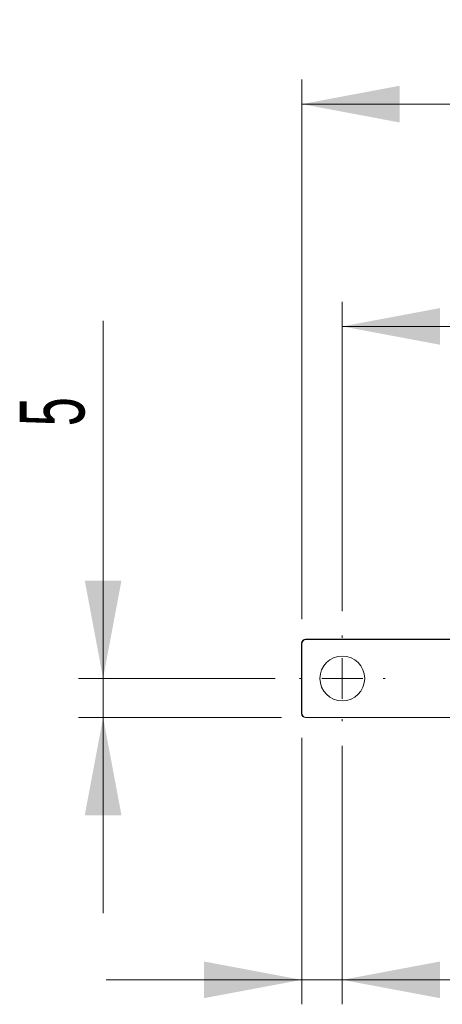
# Model space of a CAD drawing. Header units: millimetres. Extents: x 77 to 844, y 185 to 568.
# Tile 2 of 13: x 77 to 129, y 394 to 514. Entities that reach past the tile are written whole.
import ezdxf

# ---------------------------------------------------------------- set-up
doc = ezdxf.new("R2010")
doc.units = ezdxf.units.MM
doc.header["$LTSCALE"] = 3
doc.styles.add('SLDTEXTSTYLE0', font='TXT', dxfattribs={"width": 0.605})
doc.dimstyles.new('SLDDIMSTYLE0', dxfattribs={"dimtxt": 7.704956, "dimasz": 12, "dimexe": 0, "dimexo": 0.0625, "dimgap": 1.926239, "dimtad": 1, "dimdec": 0, "dimrnd": 1e-09, "dimzin": 12, "dimdsep": 46, "dimtxsty": 'SLDTEXTSTYLE0', "dimsah": 1, "dimcen": 0.09, "dimadec": 0, "dimazin": 3, "dimtfac": 1, "dimtdec": 0, "dimtofl": 0, "dimtmove": 0, "dimatfit": 3, "dimfxl": 1, "dimfrac": 2, "dimtolj": 1, "dimtzin": 12, "dimarcsym": 0})
doc.dimstyles.new('SLDDIMSTYLE1', dxfattribs={"dimtxt": 7.704956, "dimasz": 12, "dimexe": 0, "dimexo": 0.0625, "dimgap": 1.926239, "dimtad": 1, "dimrnd": 1e-09, "dimzin": 12, "dimdsep": 46, "dimtxsty": 'SLDTEXTSTYLE0', "dimsah": 1, "dimcen": 0.09, "dimadec": 0, "dimazin": 3, "dimtfac": 1, "dimtofl": 0, "dimtmove": 0, "dimatfit": 3, "dimfxl": 1, "dimfrac": 2, "dimtolj": 1, "dimtzin": 12, "dimarcsym": 0})
doc.dimstyles.new('SLDDIMSTYLE3', dxfattribs={"dimtxt": 7.704956, "dimasz": 12, "dimexe": 0, "dimexo": 0.0625, "dimgap": 1.926239, "dimtad": 1, "dimdec": 0, "dimrnd": 1e-09, "dimzin": 12, "dimdsep": 46, "dimtxsty": 'SLDTEXTSTYLE0', "dimsah": 1, "dimcen": 0.09, "dimadec": 0, "dimazin": 3, "dimtfac": 1, "dimtmove": 0, "dimatfit": 0, "dimfxl": 1, "dimfrac": 2, "dimtolj": 1, "dimtzin": 12, "dimarcsym": 0})

# ---------------------------------------------------------------- blocks, each defined once
blk = doc.blocks.new('*D1')
at = {"color": 7, "linetype": 'Continuous', "lineweight": 0}
for p, q in [((112.02, 440.97), (112.02, 507.14)), ((596.96, 440.97), (596.96, 507.14)), ((112.02, 504.14), (596.96, 504.14))]:
    blk.add_line(p, q, dxfattribs=at)
for points in [[(112.02, 504.14), (124.02, 501.89), (124.02, 506.39)], [(596.96, 504.14), (584.96, 506.39), (584.96, 501.89)]]:
    blk.add_solid(points, dxfattribs=at)
at = {"color": 7, "linetype": 'Continuous', "lineweight": 0, "insert": (348.81, 514.37, -27.75), "char_height": 7.938, "attachment_point": 1, "style": 'SLDTEXTSTYLE0'}
blk.add_mtext('485', dxfattribs=at)
blk = doc.blocks.new('*D2')
at = {"color": 7, "linetype": 'Continuous', "lineweight": 0}
for p, q in [((116.99, 441.96), (116.99, 479.88)), ((591.99, 441.96), (591.99, 479.88)), ((591.99, 476.88), (116.99, 476.88))]:
    blk.add_line(p, q, dxfattribs=at)
for points in [[(116.99, 476.88), (128.99, 474.63), (128.99, 479.13)], [(591.99, 476.88), (579.99, 479.13), (579.99, 474.63)]]:
    blk.add_solid(points, dxfattribs=at)
at = {"color": 7, "linetype": 'Continuous', "lineweight": 0, "insert": (348.81, 487.11, -27.75), "char_height": 7.938, "attachment_point": 1, "style": 'SLDTEXTSTYLE0'}
blk.add_mtext('475', dxfattribs=at)
blk = doc.blocks.new('*D5')
at = {"color": 7, "linetype": 'Continuous', "lineweight": 0}
for p, q in [((112.02, 426.44), (112.02, 393.75)), ((116.99, 425.46), (116.99, 393.75)), ((112.02, 396.75), (88.02, 396.75)), ((116.99, 396.75), (112.02, 396.75)), ((116.99, 396.75), (156.83, 396.75))]:
    blk.add_line(p, q, dxfattribs=at)
for points in [[(112.02, 396.75), (100.02, 399), (100.02, 394.5)], [(116.99, 396.75), (128.99, 394.5), (128.99, 399)]]:
    blk.add_solid(points, dxfattribs=at)
at = {"color": 7, "linetype": 'Continuous', "lineweight": 0, "insert": (143.89, 406.98, -27.75), "char_height": 7.94, "attachment_point": 1, "style": 'SLDTEXTSTYLE0'}
blk.add_mtext('5', dxfattribs=at)
blk = doc.blocks.new('*D6')
at = {"color": 7, "linetype": 'Continuous', "lineweight": 0}
for p, q in [((87.65, 433.71), (87.65, 477.56)), ((108.74, 433.71), (84.65, 433.71)), ((87.65, 433.71), (87.65, 428.94)), ((109.52, 428.94), (84.65, 428.94)), ((87.65, 428.94), (87.65, 404.94))]:
    blk.add_line(p, q, dxfattribs=at)
for points in [[(87.65, 433.71), (89.9, 445.71), (85.4, 445.71)], [(87.65, 428.94), (85.4, 416.94), (89.9, 416.94)]]:
    blk.add_solid(points, dxfattribs=at)
at = {"color": 7, "linetype": 'Continuous', "lineweight": 0, "insert": (77.42, 464.63, -27.75), "char_height": 7.94, "attachment_point": 1, "rotation": 90, "style": 'SLDTEXTSTYLE0'}
blk.add_mtext('5', dxfattribs=at)
blk = doc.blocks.new('SW_CENTERMARKSYMBOL_2')
at = {"color": 0, "linetype": 'Continuous', "lineweight": 0}
for p, q in [((0, 5), (0, 5.25)), ((0, 0), (0, 2.5)), ((-5, 0), (-5.25, 0)), ((0, 0), (-2.5, 0)), ((0, 0), (0, -2.5)), ((0, 0), (2.5, 0)), ((5, 0), (5.25, 0)), ((0, -5), (0, -5.25))]:
    blk.add_line(p, q, dxfattribs=at)

msp = doc.modelspace()

# ---------------------------------------------------------------- linework, layer by layer
at = {"color": 7, "linetype": 'Continuous', "lineweight": 0}
for p, q in [((112.524, 438.474), (112.491, 438.507)), ((112.491, 438.507), (130.718, 438.507)), ((130.718, 438.474), (112.524, 438.474)), ((111.991, 436.557), (111.991, 438.007)), ((112.025, 437.974), (111.991, 438.007)), ((112.025, 437.974), (112.025, 429.44)), ((111.991, 436.557), (111.991, 430.857)), ((111.991, 430.857), (111.991, 429.407)), ((111.991, 429.407), (112.025, 429.44)), ((112.524, 428.94), (112.491, 428.907)), ((112.491, 428.907), (130.718, 428.907)), ((112.524, 428.94), (130.718, 428.94))]:
    msp.add_line(p, q, dxfattribs=at)
msp.add_circle((116.991, 433.707), 2.75, dxfattribs=at)
for centre, major_axis, start_param, end_param in [((112.491, 438.007), (0.354, -0.354), 2.3563468, 3.9268385), ((112.525, 437.974), (0.354, -0.354), 2.3563468, 3.9268385), ((112.491, 429.407), (-0.354, -0.354), 5.4979394, 7.0684312), ((112.525, 429.44), (-0.354, -0.354), 5.4979394, 7.0684312)]:
    msp.add_ellipse(centre, major_axis=major_axis, ratio=0.9996955, start_param=start_param, end_param=end_param, dxfattribs=at)

# ---------------------------------------------------------------- block references
msp.add_blockref('SW_CENTERMARKSYMBOL_2', (116.991, 433.707), dxfattribs=at)

# ---------------------------------------------------------------- dimensions: what is measured, and where the dimension line sits
for base, p1, p2, angle, dimstyle, picture, middle in [((596.958, 504.142), (112.025, 437.974), (596.958, 437.974), 0, 'SLDDIMSTYLE0', '*D1', (361.157, 504.142)), ((87.649, 428.94), (111.741, 433.707), (112.524, 428.94), 90, 'SLDDIMSTYLE3', '*D6', (87.649, 471.093))]:
    dim = msp.add_linear_dim(base=base, p1=p1, p2=p2, angle=angle, dimstyle=dimstyle, dxfattribs=at)
    dim.commit()
    dim.dimension.update_dxf_attribs({"geometry": picture, "text_midpoint": middle, "dimtype": 160})
for base, p1, p2, dimstyle, picture, middle in [((116.991, 476.878), (591.991, 438.957), (116.991, 438.957), 'SLDDIMSTYLE1', '*D2', (361.157, 476.878)), ((112.025, 396.748), (116.991, 428.457), (112.025, 429.44), 'SLDDIMSTYLE3', '*D5', (150.361, 396.748))]:
    dim = msp.add_linear_dim(base=base, p1=p1, p2=p2, dimstyle=dimstyle, dxfattribs=at)
    dim.commit()
    dim.dimension.update_dxf_attribs({"geometry": picture, "text_midpoint": middle, "dimtype": 160})

doc.saveas('drawing.dxf')
